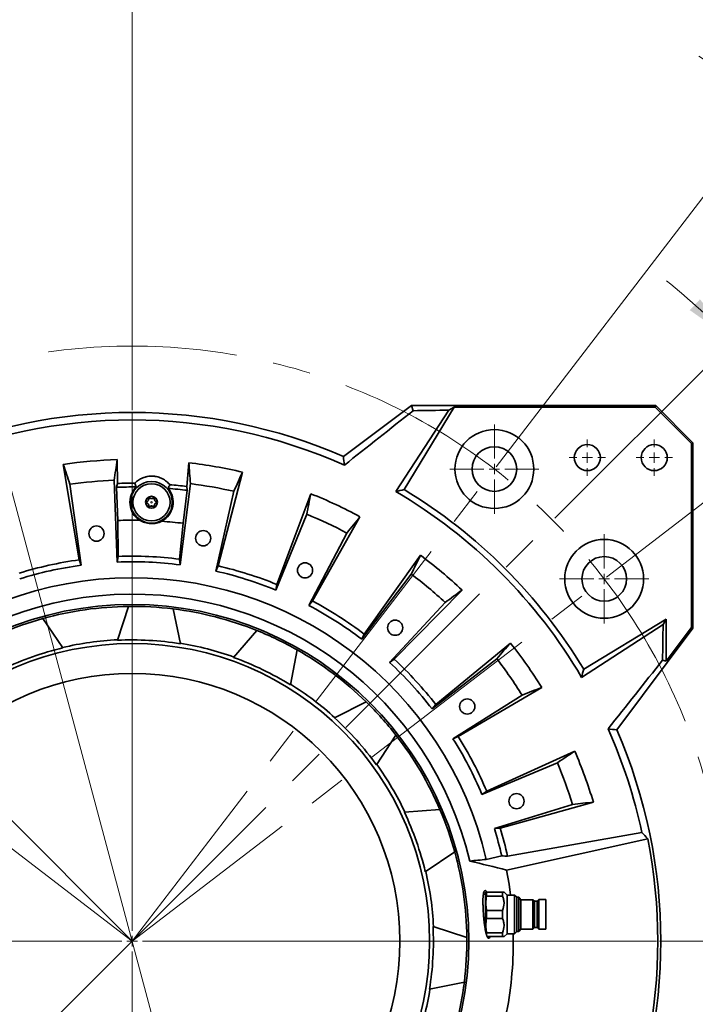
# Model space of a CAD drawing. Header units: millimetres. Extents: x 0 to 5960, y 0 to 4200.
# Tile 6 of 12: x 1250 to 1704, y 2932 to 3594. Entities that reach past the tile are written whole.
import ezdxf

# ---------------------------------------------------------------- set-up
doc = ezdxf.new("R2010")
doc.units = ezdxf.units.MM
doc.header["$LTSCALE"] = 10
doc.linetypes.add('CENTERX2', pattern=[20.32, 12.7, -2.54, 2.54, -2.54])
doc.styles.add('SLDTEXTSTYLE0', font='TXT', dxfattribs={"width": 0.605})
doc.dimstyles.new('SLDDIMSTYLE1', dxfattribs={"dimtxt": 35, "dimasz": 35, "dimexe": 0, "dimexo": 0.0625, "dimgap": -8.75, "dimtad": 0, "dimtih": 1, "dimtoh": 1, "dimdec": 1, "dimrnd": 1e-09, "dimzin": 12, "dimdsep": 46, "dimtxsty": 'SLDTEXTSTYLE0', "dimsah": 1, "dimcen": 0, "dimadec": 0, "dimazin": 3, "dimtfac": 1, "dimtmove": 0, "dimatfit": 3, "dimfxl": 1, "dimfrac": 2, "dimtolj": 1, "dimarcsym": 0})
doc.dimstyles.new('SLDDIMSTYLE2', dxfattribs={"dimtxt": 35, "dimasz": 35, "dimexe": 0, "dimexo": 0.0625, "dimgap": -8.75, "dimtad": 1, "dimdec": 4, "dimlfac": 10, "dimzin": 12, "dimdsep": 46, "dimtxsty": 'SLDTEXTSTYLE0', "dimsah": 1, "dimcen": 0.09, "dimadec": 1, "dimazin": 3, "dimtfac": 1, "dimtofl": 0, "dimtmove": 0, "dimatfit": 3, "dimfxl": 1, "dimfrac": 2, "dimtolj": 1, "dimarcsym": 0})
doc.dimstyles.new('SLDDIMSTYLE3', dxfattribs={"dimtxt": 35, "dimasz": 35, "dimexe": 0, "dimexo": 0.0625, "dimgap": 8.75, "dimtad": 1, "dimdec": 4, "dimlfac": 10, "dimzin": 12, "dimdsep": 46, "dimtxsty": 'SLDTEXTSTYLE0', "dimsah": 1, "dimcen": 0.09, "dimadec": 1, "dimazin": 3, "dimtfac": 1, "dimtofl": 0, "dimtmove": 0, "dimatfit": 3, "dimfxl": 1, "dimfrac": 2, "dimtolj": 1, "dimtzin": 12, "dimarcsym": 0})
doc.dimstyles.new('SLDDIMSTYLE5', dxfattribs={"dimtxt": 35, "dimasz": 35, "dimexe": 0, "dimexo": 0.0625, "dimgap": 8.75, "dimtad": 1, "dimdec": 1, "dimrnd": 1e-09, "dimzin": 12, "dimdsep": 46, "dimtxsty": 'SLDTEXTSTYLE0', "dimsah": 1, "dimcen": 0.09, "dimadec": 0, "dimazin": 3, "dimtfac": 1, "dimtofl": 0, "dimtmove": 0, "dimatfit": 3, "dimfxl": 1, "dimfrac": 2, "dimtolj": 1, "dimtzin": 12, "dimarcsym": 0})

# ---------------------------------------------------------------- blocks, each defined once
blk = doc.blocks.new('_D')
at = {"color": 7, "linetype": 'Continuous', "lineweight": 0}
for p, q in [((1011.19, 3506.84), (1011.19, 3562.26)), ((1011.19, 3562.26), (1166.49, 3562.26)), ((1166.49, 3562.26), (1166.49, 3506.84)), ((1166.49, 3506.84), (1011.19, 3506.84)), ((1185.5, 3496.1), (1007.18, 3496.1)), ((1221.82, 3360.54), (1185.5, 3496.1)), ((1428.88, 2587.8), (1221.82, 3360.54)), ((1428.88, 2587.8), (1444.41, 2529.85))]:
    blk.add_line(p, q, dxfattribs=at)
at = {"color": 7, "linetype": 'Continuous', "lineweight": 18}
for points in [[(1221.82, 3360.54), (1217.59, 3395.65), (1207.93, 3393.06)], [(1428.88, 2587.8), (1433.11, 2552.7), (1442.77, 2555.29)]]:
    blk.add_solid(points, dxfattribs=at)
at = {"color": 7, "linetype": 'Continuous', "lineweight": 18, "char_height": 35, "attachment_point": 1, "style": 'SLDTEXTSTYLE0'}
for s, insert in [('%%c', (1023.22, 3551.96)), ('800', (1074.25, 3552.06))]:
    blk.add_mtext(s, dxfattribs=dict(at, insert=insert))
blk = doc.blocks.new('_D_1')
at = {"color": 7, "linetype": 'Continuous', "lineweight": 0}
for p, q in [((1170.77, 4023.37), (1266.73, 4036)), ((1266.73, 4036), (1273.74, 3982.74)), ((1177.78, 3970.11), (1170.77, 4023.37)), ((1273.74, 3982.74), (1177.78, 3970.11)), ((1570.07, 3293.1), (1940.77, 3776.2)), ((1006.42, 3218.9), (523.32, 3589.59))]:
    blk.add_line(p, q, dxfattribs=at)
at = {"color": 7, "linetype": 'Continuous', "lineweight": 18}
blk.add_arc((1325.35, 2974.17), 995.93, 52.5, 142.5, dxfattribs=at)
for points in [[(1931.63, 3764.3), (1906.47, 3789.14), (1900.52, 3781.1)], [(535.22, 3580.46), (560.93, 3604.74), (553.1, 3610.96)]]:
    blk.add_solid(points, dxfattribs=at)
at = {"color": 7, "linetype": 'Continuous', "lineweight": 18, "char_height": 35, "attachment_point": 1, "rotation": 7.5, "style": 'SLDTEXTSTYLE0'}
for s, insert in [('90°', (1183.82, 4016.41)), ('4x', (1104.3, 4005.94))]:
    blk.add_mtext(s, dxfattribs=dict(at, insert=insert))
blk = doc.blocks.new('_D_2')
at = {"color": 7, "linetype": 'Continuous', "lineweight": 0}
for p, q in [((1570.07, 3293.1), (1941.03, 3776.55)), ((1679.8, 2974.17), (2336.72, 2974.17))]:
    blk.add_line(p, q, dxfattribs=at)
at = {"color": 7, "linetype": 'Continuous', "lineweight": 18}
blk.add_arc((1325.35, 2974.17), 996.37, 0, 52.5, dxfattribs=at)
for points in [[(1931.9, 3764.65), (1956.18, 3738.94), (1962.4, 3746.77)], [(2321.72, 2974.17), (2326.1, 3009.26), (2316.11, 3009.08)]]:
    blk.add_solid(points, dxfattribs=at)
at = {"color": 7, "linetype": 'Continuous', "lineweight": 18, "insert": (2234.48, 3485.41), "char_height": 35, "attachment_point": 1, "rotation": 296.25, "style": 'SLDTEXTSTYLE0'}
blk.add_mtext('52,5°', dxfattribs=at)
blk = doc.blocks.new('_D_3')
at = {"color": 7, "linetype": 'Continuous', "lineweight": 0}
for p, q in [((1570.07, 3293.1), (1764.52, 3546.51)), ((1820.92, 3492.81), (1858.91, 3530.8)), ((1858.91, 3530.8), (1927.34, 3462.36)), ((1889.36, 3424.38), (1820.92, 3492.81)), ((1927.34, 3462.36), (1889.36, 3424.38)), ((1644.28, 3218.9), (1897.69, 3413.34))]:
    blk.add_line(p, q, dxfattribs=at)
at = {"color": 7, "linetype": 'Continuous', "lineweight": 18}
for start, end in [(52.5, 57.36351), (37.5, 52.5), (32.63649, 37.5)]:
    blk.add_arc((1325.35, 2974.17), 706.41, start, end, dxfattribs=at)
for points in [[(1755.39, 3534.61), (1730.05, 3559.26), (1724.16, 3551.18)], [(1885.79, 3404.21), (1902.36, 3372.98), (1910.44, 3378.87)]]:
    blk.add_solid(points, dxfattribs=at)
at = {"color": 7, "linetype": 'Continuous', "lineweight": 18, "char_height": 35, "attachment_point": 1, "rotation": 315, "style": 'SLDTEXTSTYLE0'}
for s, insert in [('4x', (1804.62, 3572.92)), ('15°', (1861.33, 3516.21))]:
    blk.add_mtext(s, dxfattribs=dict(at, insert=insert))
blk = doc.blocks.new('_D_4')
at = {"color": 7, "linetype": 'Continuous', "lineweight": 0}
for p, q in [((1726.46, 3399.2), (1766.85, 3434.61)), ((1766.85, 3434.61), (1839.47, 3351.8)), ((1799.09, 3316.38), (1726.46, 3399.2)), ((1609.61, 3258.43), (1739.76, 3388.58)), ((1839.47, 3351.8), (1799.09, 3316.38)), ((1644.28, 3218.9), (1790.31, 3330.95))]:
    blk.add_line(p, q, dxfattribs=at)
at = {"color": 7, "linetype": 'Continuous', "lineweight": 18}
for start, end in [(45, 51.01429), (37.5, 45), (31.48571, 37.5)]:
    blk.add_arc((1325.35, 2974.17), 571.06, start, end, dxfattribs=at)
for points in [[(1729.15, 3377.98), (1707.08, 3405.6), (1700.23, 3398.32)], [(1778.4, 3321.82), (1794.79, 3290.49), (1802.91, 3296.33)]]:
    blk.add_solid(points, dxfattribs=at)
at = {"color": 7, "linetype": 'Continuous', "lineweight": 18, "insert": (1768.31, 3419.9), "char_height": 35, "attachment_point": 1, "rotation": 311.25, "style": 'SLDTEXTSTYLE0'}
blk.add_mtext('7,5°', dxfattribs=at)
blk = doc.blocks.new('_D_6')
at = {"color": 7, "linetype": 'Continuous', "lineweight": 0}
for p, q in [((1019.35, 3313.42), (1019.35, 3749.17)), ((1325.35, 3331.11), (1325.35, 3749.17)), ((1325.35, 3734.17), (1019.35, 3734.17))]:
    blk.add_line(p, q, dxfattribs=at)
at = {"color": 7, "linetype": 'Continuous', "lineweight": 18}
for points in [[(1019.35, 3734.17), (1054.35, 3729.17), (1054.35, 3739.17)], [(1325.35, 3734.17), (1290.35, 3739.17), (1290.35, 3729.17)]]:
    blk.add_solid(points, dxfattribs=at)
at = {"color": 7, "linetype": 'Continuous', "lineweight": 18, "char_height": 35, "attachment_point": 1, "style": 'SLDTEXTSTYLE0'}
for s, insert in [('4x', (1100.16, 3779.29)), ('306', (1164.33, 3779.29))]:
    blk.add_mtext(s, dxfattribs=dict(at, insert=insert))
blk = doc.blocks.new('SW_CENTERMARKSYMBOL_0')
at = {"color": 0, "linetype": 'Continuous', "lineweight": 18}
for p, q in [((0, 7), (0, 354.94)), ((-7, 0), (-391.56, 0)), ((0, 0), (-3.5, 0)), ((0, 0), (0, 3.5)), ((0, 0), (0, -3.5)), ((0, 0), (3.5, 0)), ((7, 0), (352.45, 0)), ((0, -7), (0, -350.96))]:
    blk.add_line(p, q, dxfattribs=at)
blk = doc.blocks.new('SW_CENTERMARKSYMBOL_1')
at = {"color": 0, "linetype": 'Continuous', "lineweight": 18}
for p, q in [((0, 7), (0, 30)), ((-7, 0), (-30, 0)), ((0, 0), (-3.5, 0)), ((0, 0), (0, 3.5)), ((0, 0), (0, -3.5)), ((0, 0), (3.5, 0)), ((7, 0), (30, 0)), ((0, -7), (0, -30))]:
    blk.add_line(p, q, dxfattribs=at)
blk = doc.blocks.new('SW_CENTERMARKSYMBOL_2')
at = {"color": 0, "linetype": 'Continuous', "lineweight": 18}
for p, q in [((0, 7), (0, 12.25)), ((-7, 0), (-12.25, 0)), ((0, 0), (-3.5, 0)), ((0, 0), (0, 3.5)), ((0, 0), (0, -3.5)), ((0, 0), (3.5, 0)), ((7, 0), (12.25, 0)), ((0, -7), (0, -12.25))]:
    blk.add_line(p, q, dxfattribs=at)
blk = doc.blocks.new('SW_CENTERMARKSYMBOL_3')
at = {"color": 0, "linetype": 'Continuous', "lineweight": 18}
for p, q in [((0, 7), (0, 12.25)), ((-7, 0), (-12.25, 0)), ((0, 0), (-3.5, 0)), ((0, 0), (0, 3.5)), ((0, 0), (0, -3.5)), ((0, 0), (3.5, 0)), ((7, 0), (12.25, 0)), ((0, -7), (0, -12.25))]:
    blk.add_line(p, q, dxfattribs=at)
blk = doc.blocks.new('SW_CENTERMARKSYMBOL_4')
at = {"color": 0, "linetype": 'Continuous', "lineweight": 18}
for p, q in [((0, 7), (0, 30)), ((-7, 0), (-30, 0)), ((0, 0), (-3.5, 0)), ((0, 0), (0, 3.5)), ((0, 0), (0, -3.5)), ((0, 0), (3.5, 0)), ((7, 0), (30, 0)), ((0, -7), (0, -30))]:
    blk.add_line(p, q, dxfattribs=at)

msp = doc.modelspace()

# ---------------------------------------------------------------- linework, layer by layer
at = {"color": 7, "linetype": 'Continuous', "lineweight": 35}
for p, q in [((1467.348614, 3299.941924), (1513.084084, 3334.174156)), ((1538.146403, 3331.111721), (1502.635482, 3276.339931)), ((1541.722971, 3333.126001), (1508.130727, 3277.712411)), ((1514.224571, 3330.747147), (1513.084084, 3334.174156)), ((1513.084084, 3334.174156), (1677.348666, 3334.174156)), ((1538.146403, 3331.111721), (1541.722971, 3333.126001)), ((1541.722971, 3333.126001), (1676.914505, 3333.126001)), ((1676.914505, 3333.126001), (1677.348666, 3334.174156)), ((1701.30051, 3308.739996), (1676.914505, 3333.126001)), ((1677.348666, 3334.174156), (1702.348666, 3309.174156)), ((1702.348666, 3309.174156), (1701.30051, 3308.739996)), ((1701.30051, 3308.739996), (1701.30051, 3184.970994)), ((1702.348666, 3184.622174), (1702.348666, 3309.174156)), ((1315.482499, 3281.834858), (1315.33814, 3297.847048)), ((1279.001901, 3294.668039), (1289.725441, 3230.472297)), ((1363.531049, 3295.7429), (1361.991686, 3279.804223)), ((1313.178123, 3283.935158), (1315.337413, 3228.977561)), ((1383.174188, 3226.392237), (1399.451949, 3289.409077)), ((1290.961678, 3226.84496), (1283.544877, 3281.342585)), ((1314.829607, 3279.27918), (1315.482499, 3281.834858)), ((1314.829607, 3279.27918), (1315.706862, 3256.951526)), ((1357.529403, 3227.135419), (1364.470346, 3281.695691)), ((1359.59945, 3255.035134), (1362.419351, 3277.201367)), ((1361.991686, 3279.804223), (1362.419351, 3277.201367)), ((1393.76487, 3276.530276), (1381.626511, 3222.886448)), ((1445.458131, 3274.903383), (1422.647118, 3213.94647)), ((1315.924988, 3232.764461), (1315.706862, 3256.951526)), ((1421.904063, 3210.186985), (1442.729737, 3261.091713)), ((1446.482674, 3202.831768), (1478.515742, 3259.488366)), ((1359.59945, 3255.035134), (1357.274113, 3230.959119)), ((1469.689167, 3248.520324), (1444.080368, 3199.846004)), ((1289.725441, 3230.472297), (1290.961678, 3226.84496)), ((1315.924988, 3232.764461), (1315.337413, 3228.977561)), ((1357.274113, 3230.959119), (1357.529403, 3227.135419)), ((1519.199952, 3233.569666), (1481.389395, 3180.593734)), ((1383.174188, 3226.392237), (1381.626511, 3222.886448)), ((1479.698632, 3177.154667), (1512.989802, 3220.934777)), ((1422.647118, 3213.94647), (1421.904063, 3210.186985)), ((1501.536077, 3163.68866), (1547.141452, 3210.123963)), ((1315.412588, 3176.430243), (1322.8837, 3199.160654)), ((1352.837074, 3197.488705), (1357.732107, 3174.068035)), ((1446.482674, 3202.831768), (1444.080368, 3199.846004)), ((1535.776897, 3201.814134), (1498.442856, 3161.426396)), ((1265.285865, 3191.009255), (1278.770988, 3171.244626)), ((1628.88692, 3156.956218), (1684.30051, 3190.548462)), ((1682.286231, 3186.971894), (1684.30051, 3190.548462)), ((1684.30051, 3190.548462), (1684.30051, 3162.258394)), ((1627.51444, 3151.460973), (1682.286231, 3186.971894)), ((1702.348666, 3184.622174), (1651.116433, 3116.174105)), ((1701.30051, 3184.970994), (1684.30051, 3162.258394)), ((1702.348666, 3184.622174), (1701.30051, 3184.970994)), ((1393.56898, 3164.836787), (1409.169939, 3182.977878)), ((1481.389395, 3180.593734), (1479.698632, 3177.154667)), ((1579.731127, 3174.558574), (1529.497754, 3133.173845)), ((1436.203421, 3169.970538), (1431.76314, 3146.459413)), ((1526.974507, 3130.289563), (1570.462433, 3163.961513)), ((1501.536077, 3163.68866), (1498.442856, 3161.426396)), ((1681.921656, 3163.050062), (1684.30051, 3162.258394)), ((1544.5826, 3111.630452), (1600.65235, 3144.679972)), ((1587.52429, 3139.594656), (1541.00926, 3110.245858)), ((1461.339448, 3124.216674), (1482.69515, 3135.006628)), ((1529.497754, 3133.173845), (1526.974507, 3130.289563)), ((1502.693137, 3112.644148), (1489.593533, 3092.621923)), ((1544.5826, 3111.630452), (1541.00926, 3110.245858)), ((1622.926559, 3101.891614), (1563.69369, 3074.918389)), ((1560.509913, 3072.785452), (1611.230967, 3094.054555)), ((1563.69369, 3074.918389), (1560.509913, 3072.785452)), ((1621.404848, 3066.102045), (1568.878751, 3049.792258)), ((1572.688692, 3050.204825), (1635.401756, 3067.61629)), ((1508.406552, 3060.753948), (1532.265784, 3062.550093)), ((1572.688692, 3050.204825), (1568.878751, 3049.792258)), ((1577.752044, 3031.185433), (1667.973993, 3047.267628)), ((1577.089173, 3021.986016), (1671.966341, 3042.973405)), ((1542.183764, 3034.236957), (1522.419135, 3020.751834)), ((1573.813032, 3031.536675), (1563.343178, 3029.119519)), ((1562.848666, 3005.674156), (1561.461329, 3005.674156)), ((1563.080716, 3007.174156), (1562.848666, 3006.772233)), ((1562.848666, 3006.772233), (1562.848666, 2981.371253)), ((1563.658067, 3007.174156), (1563.658067, 3004.495982)), ((1574.348666, 3007.174156), (1563.658067, 3007.174156)), ((1574.348666, 3004.495982), (1574.348666, 3007.174156)), ((1577.348666, 3005.174156), (1575.348666, 3007.174156)), ((1582.454975, 3005.174156), (1577.348666, 3005.174156)), ((1577.348666, 2979.174156), (1577.348666, 3005.174156)), ((1583.881508, 3003.747623), (1582.454975, 3005.174156)), ((1582.454975, 2979.174156), (1582.454975, 3005.174156)), ((1563.658067, 3004.495982), (1574.348666, 3004.495982)), ((1585.198666, 3003.747623), (1583.881508, 3003.747623)), ((1583.881508, 3003.747623), (1583.881508, 2980.60069)), ((1586.729994, 3002.022163), (1585.198666, 3003.747623)), ((1585.198666, 3003.747623), (1585.198666, 2980.60069)), ((1594.77895, 3002.022163), (1586.729994, 3002.022163)), ((1586.729994, 3002.022163), (1586.729994, 2982.32615)), ((1595.835317, 3000.965796), (1594.77895, 3002.022163)), ((1594.77895, 3002.022163), (1594.77895, 2982.32615)), ((1597.567522, 3000.965796), (1595.835317, 3000.965796)), ((1595.835317, 3000.965796), (1595.835317, 2983.382517)), ((1598.650882, 3002.049156), (1597.567522, 3000.965796)), ((1597.567522, 3000.965796), (1597.567522, 2983.382517)), ((1603.348666, 3002.049156), (1598.650882, 3002.049156)), ((1598.650882, 3002.049156), (1598.650882, 2982.299156)), ((1603.348666, 3002.049156), (1603.348666, 2982.299156)), ((1574.348666, 2994.852331), (1563.658067, 2994.852331)), ((1563.658067, 2994.852331), (1563.658067, 2989.495982)), ((1574.348666, 2989.495982), (1574.348666, 2994.852331)), ((1563.658067, 2989.495982), (1574.348666, 2989.495982)), ((1527.604752, 2984.110234), (1550.335163, 2976.639122)), ((1574.348666, 2979.852331), (1563.658067, 2979.852331)), ((1563.658067, 2979.852331), (1563.658067, 2978.156539)), ((1574.348666, 2977.174156), (1574.348666, 2979.852331)), ((1575.348666, 2977.174156), (1577.348666, 2979.174156)), ((1577.348666, 2979.174156), (1582.454975, 2979.174156)), ((1582.454975, 2979.174156), (1583.881508, 2980.60069)), ((1583.881508, 2980.60069), (1585.198666, 2980.60069)), ((1585.198666, 2980.60069), (1586.729994, 2982.32615)), ((1586.729994, 2982.32615), (1594.77895, 2982.32615)), ((1594.77895, 2982.32615), (1595.835317, 2983.382517)), ((1595.835317, 2983.382517), (1597.567522, 2983.382517)), ((1597.567522, 2983.382517), (1598.650882, 2982.299156)), ((1598.650882, 2982.299156), (1603.348666, 2982.299156)), ((1564.050934, 2977.174156), (1574.348666, 2977.174156)), ((1548.663214, 2946.685748), (1525.242544, 2941.790715))]:
    msp.add_line(p, q, dxfattribs=at)
at = {"color": 7, "linetype": 'CENTERX2', "lineweight": 18}
for q in [(1568.853237, 3291.515493), (1042.505953, 3257.016869), (1608.191378, 3257.016869), (1008.007329, 3217.678728), (1642.690002, 3217.678728), (1042.505953, 2691.331444)]:
    msp.add_line((1325.348666, 2974.174156), q, dxfattribs=at)
at = {"color": 8, "linetype": 'Continuous', "lineweight": 18}
for p, q in [((1336.473056, 3271.812702), (1336.40895, 3271.803619)), ((1337.001423, 3272.117755), (1337.041342, 3272.168731)), ((1339.695908, 3272.117755), (1339.655989, 3272.168731)), ((1340.224275, 3271.812702), (1340.288381, 3271.803619)), ((1335.125813, 3269.479209), (1335.101626, 3269.539268)), ((1335.125813, 3268.869104), (1335.101626, 3268.809045)), ((1336.473056, 3266.535611), (1336.40895, 3266.544694)), ((1337.001423, 3266.230558), (1337.041342, 3266.179582)), ((1339.695908, 3266.230558), (1339.655989, 3266.179582)), ((1340.224275, 3266.535611), (1340.288381, 3266.544694)), ((1341.571518, 3269.479209), (1341.595705, 3269.539268)), ((1341.571518, 3268.869104), (1341.595705, 3268.809045))]:
    msp.add_line(p, q, dxfattribs=at)
at = {"color": 7, "linetype": 'Continuous', "lineweight": 35, "flags": 128}
msp.add_lwpolyline([(1579.707187, 3005.174156), (1578.706168, 3012.504732), (1577.089173, 3021.986016)], dxfattribs=at)
at = {"color": 7, "linetype": 'CENTERX2', "lineweight": 18}
msp.add_circle((1325.348666, 2974.174156), 400, dxfattribs=at)
at = {"color": 7, "linetype": 'Continuous', "lineweight": 35}
for centre, radius in [((1568.853237, 3291.515493), 26.5), ((1568.853237, 3291.515493), 15), ((1631.348666, 3299.174156), 8.75), ((1676.348666, 3299.174156), 8.75), ((1338.348666, 3269.174156), 14), ((1338.348666, 3269.174156), 12.5), ((1338.348666, 3269.174156), 4), ((1301.380836, 3248.127698), 5.1), ((1373.101914, 3244.996289), 5.1), ((1642.690002, 3217.678728), 26.5), ((1642.690002, 3217.678728), 15), ((1441.568687, 3223.408798), 5.1), ((1325.348666, 2974.174156), 226.302016), ((1502.115258, 3184.836378), 5.1), ((1325.348666, 2974.174156), 200), ((1325.348666, 2974.174156), 180), ((1550.615478, 3131.907676), 5.1), ((1583.764136, 3068.229696), 5.1)]:
    msp.add_circle(centre, radius, dxfattribs=at)
at = {"color": 8, "linetype": 'Continuous', "lineweight": 18}
msp.add_circle((1338.348666, 3269.174156), 0.5, dxfattribs=at)
at = {"color": 7, "linetype": 'Continuous', "lineweight": 35}
for centre, radius, start, end in [((1325.348666, 2974.174156), 355.371107, 66.447941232, 113.552058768), ((1325.348666, 2974.174156), 350.335226, 65.970049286, 114.029950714), ((1325.348666, 2974.174156), 323.827657, 91.771473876, 98.228526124), ((1325.348666, 2974.174156), 323.827657, 76.771473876, 83.228526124), ((1325.348666, 2974.174156), 310, 92.25, 97.75), ((1325.348666, 2974.174156), 305.286302, 89.488185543, 91.974595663), ((1325.348666, 2974.174156), 307.818857, 89.677038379, 91.836750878), ((1338.348666, 3269.174156), 14.528981, 134.996761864, 236.402039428), ((1338.348666, 3269.174156), 14.528981, 298.551428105, 39.956705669), ((1325.348666, 2974.174156), 305.286302, 83.025404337, 85.46528199), ((1325.348666, 2974.174156), 307.818857, 83.163249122, 85.276429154), ((1325.348666, 2974.174156), 310, 77.25, 82.75), ((1325.348666, 2974.174156), 350.335226, 30.401016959, 59.598983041), ((1325.348666, 2974.174156), 354.322951, 31.055149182, 58.944850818), ((1325.348666, 2974.174156), 323.827657, 61.771473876, 68.228526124), ((1325.348666, 2974.174156), 282.941699, 88.995503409, 91.952846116), ((1325.348666, 2974.174156), 282.941699, 83.047153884, 85.957964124), ((1325.348666, 2974.174156), 310, 62.25, 67.75), ((1325.348666, 2974.174156), 258.761959, 97.912922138, 107.087077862), ((1325.348666, 2974.174156), 258.761959, 82.912922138, 92.087077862), ((1325.348666, 2974.174156), 323.827657, 46.771473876, 53.228526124), ((1325.348666, 2974.174156), 255, 97.75, 107.25), ((1325.348666, 2974.174156), 255, 82.75, 92.25), ((1325.348666, 2974.174156), 258.761959, 67.912922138, 77.087077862), ((1325.348666, 2974.174156), 244.254746, 13, 172.440243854), ((1325.348666, 2974.174156), 255, 67.75, 77.25), ((1325.348666, 2974.174156), 310, 47.25, 52.75), ((1325.348666, 2974.174156), 233.221629, 13.338672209, 172.604744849), ((1325.348666, 2974.174156), 225, 90.627710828, 105.48260337), ((1325.348666, 2974.174156), 225, 82.98260337, 90.627710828), ((1325.348666, 2974.174156), 225, 68.127710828, 82.98260337), ((1325.348666, 2974.174156), 255, 52.75, 62.25), ((1325.348666, 2974.174156), 258.761959, 52.912922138, 62.087077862), ((1325.348666, 2974.174156), 225, 105.48260337, 113.127710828), ((1325.348666, 2974.174156), 225, 60.48260337, 68.127710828), ((1325.348666, 2974.174156), 202.5, 103.297850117, 115.31246408), ((1325.348666, 2974.174156), 202.81746, 92.778029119, 103.332285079), ((1325.348666, 2974.174156), 202.5, 80.797850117, 92.81246408), ((1325.348666, 2974.174156), 202.81746, 70.278029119, 80.832285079), ((1325.348666, 2974.174156), 323.827657, 31.771473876, 38.228526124), ((1325.348666, 2974.174156), 202.5, 58.297850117, 70.31246408), ((1325.348666, 2974.174156), 225, 45.627710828, 60.48260337), ((1325.348666, 2974.174156), 310, 32.25, 37.75), ((1325.348666, 2974.174156), 255, 37.75, 47.25), ((1325.348666, 2974.174156), 258.761959, 37.912922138, 47.087077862), ((1325.348666, 2974.174156), 202.81746, 47.778029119, 58.332285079), ((1325.348666, 2974.174156), 225, 37.98260337, 45.627710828), ((1325.348666, 2974.174156), 202.5, 35.797850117, 47.81246408), ((1325.348666, 2974.174156), 225, 23.127710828, 37.98260337), ((1325.348666, 2974.174156), 258.761959, 22.912922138, 32.087077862), ((1325.348666, 2974.174156), 350.335226, 12.042586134, 24.029950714), ((1325.348666, 2974.174156), 355.371107, 336.447941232, 23.552058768), ((1325.348666, 2974.174156), 255, 22.75, 32.25), ((1325.348666, 2974.174156), 323.827657, 16.771473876, 23.228526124), ((1325.348666, 2974.174156), 202.81746, 25.278029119, 35.832285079), ((1325.348666, 2974.174156), 310, 17.25, 22.75), ((1325.348666, 2974.174156), 202.5, 13.297850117, 25.31246408), ((1325.348666, 2974.174156), 225, 15.48260337, 23.127710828), ((1325.348666, 2974.174156), 255, 13, 17.25), ((1325.348666, 2974.174156), 258.761959, 12.728019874, 17.087077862), ((1325.348666, 2974.174156), 353.379611, 348.773422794, 11.226577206), ((1325.348666, 2974.174156), 225, 0.627710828, 15.48260337), ((1325.348666, 2974.174156), 202.81746, 2.778029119, 13.332285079), ((1325.348666, 2974.174156), 202.5, 350.797850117, 2.81246408), ((1325.348666, 2974.174156), 256.240624, 349.246170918, 1.118078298), ((1325.348666, 2974.174156), 225, 352.98260337, 0.627710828), ((1325.348666, 2974.174156), 225, 338.127710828, 352.98260337), ((1325.348666, 2974.174156), 244.254746, 187.559756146, 347), ((1325.348666, 2974.174156), 233.221629, 187.395255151, 346.661327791), ((1325.348666, 2974.174156), 202.81746, 340.278029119, 350.832285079)]:
    msp.add_arc(centre, radius, start, end, dxfattribs=at)
msp.add_ellipse((1398.239567, 2658.448976), major_axis=(-121.682842, 527.066296), ratio=0.8007313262, start_param=5.329653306, end_param=5.3412225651, dxfattribs=at)
for points in [[(1514.224571, 3330.747147), (1498.872136, 3318.578079), (1483.475786, 3306.382976), (1468.010121, 3294.14678)], [(1514.224571, 3330.747147), (1522.226752, 3330.863597), (1530.199667, 3330.985307), (1538.146403, 3331.111721)], [(1315.33814, 3297.847048), (1314.617955, 3293.213111), (1313.897941, 3288.575963), (1313.178123, 3283.935158)], [(1468.010121, 3294.14678), (1467.793397, 3296.081313), (1467.572858, 3298.013001), (1467.348614, 3299.941924)], [(1283.544877, 3281.342585), (1282.030127, 3285.787891), (1280.515819, 3290.22956), (1279.001901, 3294.668039)], [(1364.470346, 3281.695691), (1364.157739, 3286.381573), (1363.844619, 3291.063828), (1363.531049, 3295.7429)], [(1399.451949, 3289.409077), (1397.556953, 3285.119434), (1395.661291, 3280.826647), (1393.76487, 3276.530276)], [(1328.075705, 3279.448278), (1327.729275, 3280.295384), (1327.40009, 3281.141953), (1327.083752, 3281.988123)], [(1350.697089, 3280.947536), (1350.307545, 3280.132472), (1349.905167, 3279.318141), (1349.485564, 3278.504793)], [(1508.130727, 3277.712411), (1506.302894, 3277.261418), (1504.471191, 3276.803999), (1502.635482, 3276.339931)], [(1442.729737, 3261.091713), (1443.640577, 3265.698836), (1444.549984, 3270.302589), (1445.458131, 3274.903383)], [(1478.515742, 3259.488366), (1475.575075, 3255.835351), (1472.632951, 3252.17947), (1469.689167, 3248.520324)], [(1512.989802, 3220.934777), (1515.062017, 3225.149174), (1517.131975, 3229.360686), (1519.199952, 3233.569666)], [(1547.141452, 3210.123963), (1543.355516, 3207.356522), (1539.56743, 3204.586691), (1535.776897, 3201.814134)], [(1682.286231, 3186.971894), (1682.159816, 3179.025158), (1682.038106, 3171.052243), (1681.921656, 3163.050062)], [(1570.462433, 3163.961513), (1573.554806, 3167.495979), (1576.644251, 3171.028242), (1579.731127, 3174.558574)], [(1681.921656, 3163.050062), (1669.754786, 3147.700399), (1657.560052, 3132.304522), (1645.321289, 3116.835612)], [(1627.51444, 3151.460973), (1627.978509, 3153.296683), (1628.435928, 3155.128387), (1628.88692, 3156.956218)], [(1600.65235, 3144.679972), (1596.27915, 3142.986701), (1591.903255, 3141.291678), (1587.52429, 3139.594656)], [(1651.116433, 3116.174105), (1649.18751, 3116.398349), (1647.255822, 3116.618888), (1645.321289, 3116.835612)], [(1611.230967, 3094.054555), (1615.132757, 3096.668222), (1619.031149, 3099.280519), (1622.926559, 3101.891614)], [(1635.401756, 3067.61629), (1630.739319, 3067.112584), (1626.073825, 3066.607882), (1621.404848, 3066.102045)], [(1577.752044, 3031.185433), (1576.439907, 3031.302735), (1575.126915, 3031.419819), (1573.813032, 3031.536675)], [(1563.343178, 3029.119519), (1559.655917, 3028.739909), (1555.96782, 3028.360052), (1552.278763, 3027.979911)], [(1552.278763, 3027.979911), (1560.630766, 3026.002162), (1568.893659, 3024.002405), (1577.089173, 3021.986016)]]:
    msp.add_open_spline(points, degree=3, dxfattribs=at)
for points, knots in [([(1350.697089, 3280.947536), (1350.030353, 3281.757879), (1349.279125, 3282.509653), (1348.010855, 3283.538687), (1347.561483, 3283.866636), (1346.636479, 3284.469738), (1346.158819, 3284.74694), (1345.172909, 3285.252123), (1344.664664, 3285.480113), (1343.61627, 3285.884693), (1343.07448, 3286.061733), (1341.963579, 3286.358322), (1341.400961, 3286.476313), (1340.546194, 3286.607454), (1340.25833, 3286.643605), (1339.685058, 3286.699778), (1339.398974, 3286.719942), (1337.971258, 3286.782049), (1336.837633, 3286.709177), (1335.431259, 3286.46549), (1335.150095, 3286.408889), (1334.596269, 3286.28185), (1334.322699, 3286.211284), (1333.511721, 3285.979095), (1332.984015, 3285.797038), (1331.953607, 3285.38034), (1331.450908, 3285.145692), (1330.470485, 3284.623973), (1330.001171, 3284.341386), (1329.101907, 3283.736155), (1328.671884, 3283.413452), (1327.849545, 3282.729516), (1327.456381, 3282.367399), (1327.083752, 3281.988123)], [0, 0, 0, 0, 0.125, 0.125, 0.1875, 0.1875, 0.25, 0.25, 0.3125, 0.3125, 0.375, 0.375, 0.4375, 0.4375, 0.46875, 0.46875, 0.5, 0.5, 0.625, 0.625, 0.65625, 0.65625, 0.6875, 0.6875, 0.75, 0.75, 0.8125, 0.8125, 0.875, 0.875, 0.9375, 0.9375, 1, 1, 1, 1]), ([(1336.40895, 3271.803619), (1336.438917, 3271.603249), (1336.4426, 3271.395137), (1336.389, 3271.052562), (1336.360376, 3270.932228), (1336.277092, 3270.689263), (1336.221526, 3270.565078), (1336.086977, 3270.330533), (1336.007387, 3270.219212), (1335.838374, 3270.023461), (1335.749551, 3269.938786), (1335.569182, 3269.79196), (1335.476274, 3269.728802), (1335.290316, 3269.621425), (1335.196587, 3269.576663), (1335.101626, 3269.539268)], [0, 0, 0, 0, 0.25, 0.25, 0.375, 0.375, 0.5, 0.5, 0.625, 0.625, 0.75, 0.75, 0.875, 0.875, 1, 1, 1, 1]), ([(1336.473056, 3271.812702), (1336.506086, 3271.586874), (1336.504924, 3271.357317), (1336.441722, 3270.999786), (1336.409804, 3270.878559), (1336.324781, 3270.642687), (1336.27039, 3270.524844), (1336.079017, 3270.192411), (1335.911577, 3269.995715), (1335.634908, 3269.761747), (1335.536957, 3269.692227), (1335.335542, 3269.572183), (1335.232124, 3269.52147), (1335.125813, 3269.479209)], [0, 0, 0, 0, 0.25, 0.25, 0.375, 0.375, 0.5, 0.5, 0.75, 0.75, 0.875, 0.875, 1, 1, 1, 1]), ([(1337.041342, 3272.168731), (1336.98906, 3272.210327), (1336.923358, 3272.24119), (1336.769233, 3272.260661), (1336.678701, 3272.246175), (1336.524322, 3272.157435), (1336.465776, 3272.08585), (1336.405266, 3271.942509), (1336.399041, 3271.869877), (1336.40895, 3271.803619)], [0, 0, 0, 0, 0.25, 0.25, 0.5, 0.5, 0.75, 0.75, 1, 1, 1, 1]), ([(1337.001423, 3272.117755), (1336.953943, 3272.15528), (1336.894329, 3272.180835), (1336.763047, 3272.1932), (1336.694104, 3272.179094), (1336.575031, 3272.110802), (1336.527496, 3272.057655), (1336.472239, 3271.938056), (1336.464193, 3271.873301), (1336.473056, 3271.812702)], [0, 0, 0, 0, 0.25, 0.25, 0.5, 0.5, 0.75, 0.75, 1, 1, 1, 1]), ([(1339.695908, 3272.117755), (1339.517625, 3271.976848), (1339.318494, 3271.862796), (1338.975233, 3271.738089), (1338.855181, 3271.705426), (1338.608109, 3271.6611), (1338.47847, 3271.649314), (1338.095963, 3271.648908), (1337.841684, 3271.695282), (1337.498143, 3271.819143), (1337.389094, 3271.869421), (1337.185971, 3271.983192), (1337.090848, 3272.047077), (1337.001423, 3272.117755)], [0, 0, 0, 0, 0.25, 0.25, 0.375, 0.375, 0.5, 0.5, 0.75, 0.75, 0.875, 0.875, 1, 1, 1, 1]), ([(1339.655989, 3272.168731), (1339.496723, 3272.042017), (1339.317159, 3271.933949), (1338.988649, 3271.808149), (1338.872176, 3271.773769), (1338.617832, 3271.724737), (1338.483835, 3271.711302), (1338.210749, 3271.711481), (1338.076439, 3271.72519), (1337.823879, 3271.774154), (1337.707506, 3271.808541), (1337.379754, 3271.934228), (1337.20043, 3272.042159), (1337.041342, 3272.168731)], [0, 0, 0, 0, 0.25, 0.25, 0.375, 0.375, 0.5, 0.5, 0.625, 0.625, 0.75, 0.75, 1, 1, 1, 1]), ([(1340.288381, 3271.803619), (1340.298276, 3271.869784), (1340.292139, 3271.942042), (1340.231929, 3272.085257), (1340.17402, 3272.156469), (1340.020148, 3272.245681), (1339.928813, 3272.260641), (1339.77435, 3272.241348), (1339.708356, 3272.210394), (1339.655989, 3272.168731)], [0, 0, 0, 0, 0.25, 0.25, 0.5, 0.5, 0.75, 0.75, 1, 1, 1, 1]), ([(1340.224275, 3271.812702), (1340.233118, 3271.873163), (1340.225012, 3271.937711), (1340.170824, 3272.056024), (1340.123167, 3272.109906), (1340.005218, 3272.178342), (1339.934627, 3272.193054), (1339.804421, 3272.181145), (1339.743602, 3272.15545), (1339.695908, 3272.117755)], [0, 0, 0, 0, 0.25, 0.25, 0.5, 0.5, 0.75, 0.75, 1, 1, 1, 1]), ([(1341.571518, 3269.479209), (1341.359669, 3269.563423), (1341.161522, 3269.679085), (1340.883375, 3269.912616), (1340.794451, 3270.000748), (1340.632712, 3270.192205), (1340.557818, 3270.298234), (1340.365683, 3270.629837), (1340.278898, 3270.872755), (1340.214269, 3271.231392), (1340.203133, 3271.351227), (1340.19996, 3271.584734), (1340.207712, 3271.699464), (1340.224275, 3271.812702)], [0, 0, 0, 0, 0.25, 0.25, 0.375, 0.375, 0.5, 0.5, 0.75, 0.75, 0.875, 0.875, 1, 1, 1, 1]), ([(1341.595705, 3269.539268), (1341.40628, 3269.613861), (1341.222895, 3269.715366), (1340.949778, 3269.936899), (1340.861727, 3270.020617), (1340.692148, 3270.216305), (1340.613514, 3270.325618), (1340.477081, 3270.562279), (1340.421821, 3270.685405), (1340.337933, 3270.928641), (1340.309541, 3271.04655), (1340.254496, 3271.393304), (1340.258313, 3271.602572), (1340.288381, 3271.803619)], [0, 0, 0, 0, 0.25, 0.25, 0.375, 0.375, 0.5, 0.5, 0.625, 0.625, 0.75, 0.75, 1, 1, 1, 1]), ([(1335.101626, 3269.539268), (1335.039627, 3269.514853), (1334.979845, 3269.47332), (1334.885817, 3269.349347), (1334.853153, 3269.264018), (1334.852982, 3269.085044), (1334.885843, 3268.998941), (1334.979786, 3268.875062), (1335.039607, 3268.833467), (1335.101626, 3268.809045)], [0, 0, 0, 0, 0.25, 0.25, 0.5, 0.5, 0.75, 0.75, 1, 1, 1, 1]), ([(1335.125813, 3269.479209), (1335.069536, 3269.456838), (1335.017693, 3269.418064), (1334.941293, 3269.310518), (1334.919009, 3269.243473), (1334.918661, 3269.106511), (1334.941038, 3269.03848), (1335.016868, 3268.93109), (1335.069255, 3268.891587), (1335.125813, 3268.869104)], [0, 0, 0, 0, 0.25, 0.25, 0.5, 0.5, 0.75, 0.75, 1, 1, 1, 1]), ([(1335.101626, 3268.809045), (1335.291051, 3268.734451), (1335.474436, 3268.632947), (1335.747553, 3268.411414), (1335.835604, 3268.327695), (1336.005183, 3268.132008), (1336.083817, 3268.022695), (1336.22025, 3267.786034), (1336.27551, 3267.662908), (1336.359398, 3267.419672), (1336.38779, 3267.301763), (1336.442835, 3266.955009), (1336.439018, 3266.745741), (1336.40895, 3266.544694)], [0, 0, 0, 0, 0.25, 0.25, 0.375, 0.375, 0.5, 0.5, 0.625, 0.625, 0.75, 0.75, 1, 1, 1, 1]), ([(1335.125813, 3268.869104), (1335.337662, 3268.78489), (1335.535809, 3268.669228), (1335.813956, 3268.435697), (1335.902881, 3268.347565), (1336.064619, 3268.156108), (1336.139513, 3268.050079), (1336.331648, 3267.718476), (1336.418433, 3267.475558), (1336.483062, 3267.116921), (1336.494198, 3266.997085), (1336.497371, 3266.763579), (1336.489619, 3266.648849), (1336.473056, 3266.535611)], [0, 0, 0, 0, 0.25, 0.25, 0.375, 0.375, 0.5, 0.5, 0.75, 0.75, 0.875, 0.875, 1, 1, 1, 1]), ([(1336.40895, 3266.544694), (1336.399055, 3266.478529), (1336.405192, 3266.406271), (1336.465402, 3266.263056), (1336.523311, 3266.191844), (1336.677183, 3266.102632), (1336.768518, 3266.087672), (1336.922981, 3266.106965), (1336.988975, 3266.137919), (1337.041342, 3266.179582)], [0, 0, 0, 0, 0.25, 0.25, 0.5, 0.5, 0.75, 0.75, 1, 1, 1, 1]), ([(1336.473056, 3266.535611), (1336.464213, 3266.47515), (1336.472319, 3266.410602), (1336.526507, 3266.292289), (1336.574164, 3266.238407), (1336.692113, 3266.169971), (1336.762704, 3266.155258), (1336.89291, 3266.167168), (1336.953729, 3266.192863), (1337.001423, 3266.230558)], [0, 0, 0, 0, 0.25, 0.25, 0.5, 0.5, 0.75, 0.75, 1, 1, 1, 1]), ([(1337.001423, 3266.230558), (1337.179706, 3266.371465), (1337.378837, 3266.485517), (1337.722098, 3266.610223), (1337.84215, 3266.642887), (1338.089222, 3266.687213), (1338.218861, 3266.698999), (1338.601368, 3266.699405), (1338.855647, 3266.653031), (1339.199188, 3266.52917), (1339.308237, 3266.478892), (1339.51136, 3266.365121), (1339.606484, 3266.301236), (1339.695908, 3266.230558)], [0, 0, 0, 0, 0.25, 0.25, 0.375, 0.375, 0.5, 0.5, 0.75, 0.75, 0.875, 0.875, 1, 1, 1, 1]), ([(1337.041342, 3266.179582), (1337.200608, 3266.306295), (1337.380172, 3266.414363), (1337.708682, 3266.540164), (1337.825155, 3266.574544), (1338.079499, 3266.623576), (1338.213496, 3266.637011), (1338.486582, 3266.636832), (1338.620892, 3266.623123), (1338.873452, 3266.574159), (1338.989826, 3266.539772), (1339.317577, 3266.414085), (1339.496901, 3266.306154), (1339.655989, 3266.179582)], [0, 0, 0, 0, 0.25, 0.25, 0.375, 0.375, 0.5, 0.5, 0.625, 0.625, 0.75, 0.75, 1, 1, 1, 1]), ([(1339.655989, 3266.179582), (1339.708271, 3266.137986), (1339.773973, 3266.107123), (1339.928098, 3266.087651), (1340.01863, 3266.102138), (1340.173009, 3266.190878), (1340.231556, 3266.262463), (1340.292065, 3266.405804), (1340.29829, 3266.478436), (1340.288381, 3266.544694)], [0, 0, 0, 0, 0.25, 0.25, 0.5, 0.5, 0.75, 0.75, 1, 1, 1, 1]), ([(1339.695908, 3266.230558), (1339.743388, 3266.193033), (1339.803002, 3266.167477), (1339.934284, 3266.155113), (1340.003227, 3266.169219), (1340.1223, 3266.237511), (1340.169835, 3266.290658), (1340.225092, 3266.410257), (1340.233138, 3266.475012), (1340.224275, 3266.535611)], [0, 0, 0, 0, 0.25, 0.25, 0.5, 0.5, 0.75, 0.75, 1, 1, 1, 1]), ([(1340.224275, 3266.535611), (1340.191245, 3266.761439), (1340.192407, 3266.990996), (1340.255609, 3267.348527), (1340.287527, 3267.469754), (1340.37255, 3267.705626), (1340.426941, 3267.823469), (1340.618314, 3268.155902), (1340.785754, 3268.352598), (1341.062423, 3268.586566), (1341.160374, 3268.656086), (1341.361789, 3268.77613), (1341.465207, 3268.826843), (1341.571518, 3268.869104)], [0, 0, 0, 0, 0.25, 0.25, 0.375, 0.375, 0.5, 0.5, 0.75, 0.75, 0.875, 0.875, 1, 1, 1, 1]), ([(1340.288381, 3266.544694), (1340.258414, 3266.745064), (1340.254731, 3266.953176), (1340.308331, 3267.295751), (1340.336955, 3267.416085), (1340.420239, 3267.65905), (1340.475805, 3267.783235), (1340.610354, 3268.01778), (1340.689944, 3268.129101), (1340.858957, 3268.324852), (1340.94778, 3268.409527), (1341.128149, 3268.556353), (1341.221057, 3268.619511), (1341.407015, 3268.726888), (1341.500744, 3268.77165), (1341.595705, 3268.809045)], [0, 0, 0, 0, 0.25, 0.25, 0.375, 0.375, 0.5, 0.5, 0.625, 0.625, 0.75, 0.75, 0.875, 0.875, 1, 1, 1, 1]), ([(1341.571518, 3268.869104), (1341.627795, 3268.891475), (1341.679638, 3268.930249), (1341.756038, 3269.037795), (1341.778322, 3269.10484), (1341.77867, 3269.241802), (1341.756294, 3269.309833), (1341.680463, 3269.417223), (1341.628076, 3269.456726), (1341.571518, 3269.479209)], [0, 0, 0, 0, 0.25, 0.25, 0.5, 0.5, 0.75, 0.75, 1, 1, 1, 1]), ([(1341.595705, 3268.809045), (1341.657704, 3268.83346), (1341.717486, 3268.874993), (1341.811514, 3268.998966), (1341.844178, 3269.084295), (1341.844349, 3269.263269), (1341.811488, 3269.349372), (1341.717545, 3269.473251), (1341.657724, 3269.514846), (1341.595705, 3269.539268)], [0, 0, 0, 0, 0.25, 0.25, 0.5, 0.5, 0.75, 0.75, 1, 1, 1, 1]), ([(1330.308881, 3257.072373), (1330.859104, 3256.745589), (1331.428748, 3256.452233), (1332.599845, 3255.936048), (1333.202417, 3255.71254), (1334.442994, 3255.337387), (1335.083307, 3255.18532), (1336.392716, 3254.961085), (1337.048207, 3254.890971), (1338.360707, 3254.832016), (1339.017717, 3254.843181), (1340.004387, 3254.921706), (1340.334714, 3254.958399), (1340.989436, 3255.051982), (1341.312929, 3255.108647), (1342.272248, 3255.307163), (1342.896952, 3255.477424), (1343.812665, 3255.787458), (1344.114334, 3255.899938), (1344.710567, 3256.143112), (1345.005376, 3256.274008), (1345.292754, 3256.412067)], [0, 0, 0, 0, 0.125, 0.125, 0.25, 0.25, 0.375, 0.375, 0.5, 0.5, 0.625, 0.625, 0.6875, 0.6875, 0.75, 0.75, 0.875, 0.875, 0.9375, 0.9375, 1, 1, 1, 1]), ([(1563.760249, 3007.174156), (1563.548747, 3007.516402), (1563.344383, 3007.771373), (1563.04986, 3008.023151), (1562.953693, 3008.085161), (1562.765659, 3008.163634), (1562.674838, 3008.179551), (1562.413795, 3008.158553), (1562.254055, 3008.05385), (1562.035821, 3007.758439), (1561.966359, 3007.636075), (1561.836157, 3007.345987), (1561.775737, 3007.179303), (1561.607791, 3006.615892), (1561.513501, 3006.156353), (1561.39723, 3005.337366), (1561.362642, 3005.041469), (1561.303049, 3004.418217), (1561.277821, 3004.089613), (1561.214939, 3003.053745), (1561.189986, 3002.296817), (1561.171851, 3000.644576), (1561.178925, 2999.776127), (1561.210353, 2998.412559), (1561.224331, 2997.947818), (1561.259097, 2996.997501), (1561.280013, 2996.509683), (1561.351476, 2995.043125), (1561.41076, 2994.054646), (1561.515965, 2992.556035), (1561.553776, 2992.053832), (1561.635032, 2991.043932), (1561.677999, 2990.542317), (1561.81306, 2989.05581), (1561.911528, 2988.085292), (1562.073048, 2986.660441), (1562.129529, 2986.188292), (1562.245631, 2985.270347), (1562.305284, 2984.823928), (1562.489443, 2983.521385), (1562.619076, 2982.701664), (1562.82653, 2981.547072), (1562.897623, 2981.176428), (1563.041722, 2980.475129), (1563.188388, 2979.810103), (1563.340946, 2979.216521), (1563.496884, 2978.659022), (1563.576836, 2978.397458), (1563.658067, 2978.156539)], [0, 0, 0, 0, 0.0625, 0.0625, 0.09375, 0.09375, 0.125, 0.125, 0.1875, 0.1875, 0.21875, 0.21875, 0.25, 0.25, 0.3125, 0.3125, 0.34375, 0.34375, 0.375, 0.375, 0.4375, 0.4375, 0.5, 0.5, 0.53125, 0.53125, 0.5625, 0.5625, 0.625, 0.625, 0.65625, 0.65625, 0.6875, 0.6875, 0.75, 0.75, 0.78125, 0.78125, 0.8125, 0.8125, 0.875, 0.875, 0.90625, 0.90625, 0.9375, 0.96875, 0.96875, 1, 1, 1, 1]), ([(1563.083509, 3007.174156), (1563.143203, 3007.174156), (1563.221821, 3007.174156), (1563.573434, 3007.174156), (1563.658067, 3007.174156)], [0, 0, 0, 0, 0.7593023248, 1, 1, 1, 1]), ([(1574.348666, 3007.174156), (1574.594036, 3007.174156), (1575.090022, 3007.174156), (1575.380199, 3007.174156), (1575.326704, 3007.174156), (1575.317472, 3007.174156)], [0, 0, 0, 0, 0.4475447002, 0.9046555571, 1, 1, 1, 1]), ([(1563.658067, 3004.495982), (1563.287865, 3002.900216), (1563.081837, 3001.297977), (1563.080163, 2998.8825), (1563.129929, 2998.075357), (1563.326533, 2996.457243), (1563.472719, 2995.651276), (1563.658067, 2994.852331)], [0, 0, 0, 0, 0.5, 0.5, 0.75, 0.75, 1, 1, 1, 1]), ([(1574.348666, 2994.852331), (1574.975971, 2996.413497), (1575.347792, 2998.013018), (1575.348882, 3000.082029), (1575.326041, 3000.495689), (1575.237081, 3001.312892), (1575.170992, 3001.718016), (1574.913369, 3002.923832), (1574.66249, 3003.714973), (1574.348666, 3004.495982)], [0, 0, 0, 0, 0.5, 0.5, 0.625, 0.625, 0.75, 0.75, 1, 1, 1, 1]), ([(1563.658067, 2989.495982), (1563.287865, 2987.900216), (1563.081837, 2986.297977), (1563.080163, 2983.8825), (1563.129929, 2983.075357), (1563.326533, 2981.457243), (1563.472719, 2980.651276), (1563.658067, 2979.852331)], [0, 0, 0, 0, 0.5, 0.5, 0.75, 0.75, 1, 1, 1, 1]), ([(1574.348666, 2979.852331), (1574.975971, 2981.413497), (1575.347792, 2983.013018), (1575.348882, 2985.082029), (1575.326041, 2985.495689), (1575.237081, 2986.312892), (1575.170992, 2986.718016), (1574.913369, 2987.923832), (1574.66249, 2988.714973), (1574.348666, 2989.495982)], [0, 0, 0, 0, 0.5, 0.5, 0.625, 0.625, 0.75, 0.75, 1, 1, 1, 1]), ([(1563.658067, 2978.156539), (1563.722611, 2977.965107), (1563.787574, 2977.78776), (1563.918483, 2977.460474), (1563.984429, 2977.310537), (1564.050934, 2977.174156)], [0, 0, 0, 0, 0.5, 0.5, 1, 1, 1, 1]), ([(1564.050934, 2977.174156), (1564.211151, 2976.845603), (1564.374618, 2976.595205), (1564.709838, 2976.257027), (1564.876662, 2976.174241), (1565.126074, 2976.174114), (1565.209069, 2976.194871), (1565.37474, 2976.27856), (1565.457708, 2976.341803), (1565.703965, 2976.595095), (1565.86241, 2976.845215), (1566.014582, 2977.174156)], [0, 0, 0, 0, 0.25, 0.25, 0.5, 0.5, 0.625, 0.625, 0.75, 0.75, 1, 1, 1, 1]), ([(1575.316609, 2977.174156), (1575.326171, 2977.174156), (1575.380569, 2977.174156), (1575.093229, 2977.174156), (1574.598827, 2977.174156), (1574.348666, 2977.174156)], [0, 0, 0, 0, 0.0953235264, 0.54224462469, 1, 1, 1, 1])]:
    msp.add_open_spline(points, degree=3, knots=knots, dxfattribs=at)

# ---------------------------------------------------------------- block references
at = {"color": 7, "linetype": 'Continuous', "lineweight": 0}
for name, p in [('SW_CENTERMARKSYMBOL_0', (1325.348666, 2974.174156)), ('SW_CENTERMARKSYMBOL_1', (1568.853237, 3291.515493)), ('SW_CENTERMARKSYMBOL_2', (1631.348666, 3299.174156)), ('SW_CENTERMARKSYMBOL_3', (1676.348666, 3299.174156)), ('SW_CENTERMARKSYMBOL_4', (1642.690002, 3217.678728))]:
    msp.add_blockref(name, p, dxfattribs=at)

# ---------------------------------------------------------------- dimensions: what is measured, and where the dimension line sits
at = {"color": 7, "linetype": 'Continuous', "lineweight": 18}
for base, line1, line2, picture, middle in [((1195.35324, 3961.587445), ((1568.853237, 3291.515493), (1325.348666, 2974.174156)), ((1008.007329, 3217.678728), (1325.348666, 2974.174156)), '_D_1', (1195.35324, 3961.587445)), ((1824.859255, 3473.684746), ((1642.690002, 3217.678728), (1325.348666, 2974.174156)), ((1568.853237, 3291.515493), (1325.348666, 2974.174156)), '_D_3', (1824.859255, 3473.684746))]:
    dim = msp.add_angular_dim_2l(base=base, line1=line1, line2=line2, text='4x <>', dimstyle='SLDDIMSTYLE2', dxfattribs=at)
    dim.commit()
    dim.dimension.update_dxf_attribs({"geometry": picture, "text_midpoint": middle, "dimtype": 162})
dim = msp.add_linear_dim(base=(1019.348666, 3734.174156), p1=(1325.348666, 3329.112555), p2=(1019.348666, 3311.424156), text='4x <>', dimstyle='SLDDIMSTYLE5', dxfattribs=at)
dim.commit()
dim.dimension.update_dxf_attribs({"geometry": '_D_6', "text_midpoint": (1172.348666, 3734.174156), "dimtype": 160})
for base, line1, line2, dimstyle, picture, middle in [((2218.966693, 3414.857799), ((1677.802285, 2974.174156), (933.789646, 2974.174156)), ((1325.348666, 2974.174156), (1568.853237, 3291.515493)), 'SLDDIMSTYLE3', '_D_2', (2218.966693, 3414.857799)), ((1754.6979, 3350.70333), ((1642.690002, 3217.678728), (1325.348666, 2974.174156)), ((1608.191378, 3257.016869), (1325.348666, 2974.174156)), 'SLDDIMSTYLE2', '_D_4', (1754.6979, 3350.70333))]:
    dim = msp.add_angular_dim_2l(base=base, line1=line1, line2=line2, dimstyle=dimstyle, dxfattribs=at)
    dim.commit()
    dim.dimension.update_dxf_attribs({"geometry": picture, "text_midpoint": middle, "dimtype": 162})
dim = msp.add_diameter_dim_2p(p1=(1221.819886, 3360.544176), p2=(1428.877445, 2587.804137), dimstyle='SLDDIMSTYLE1', dxfattribs=at)
dim.commit()
dim.dimension.update_dxf_attribs({"geometry": '_D', "text_midpoint": (1088.836179, 3534.550209), "dimtype": 163})

doc.saveas('drawing.dxf')
